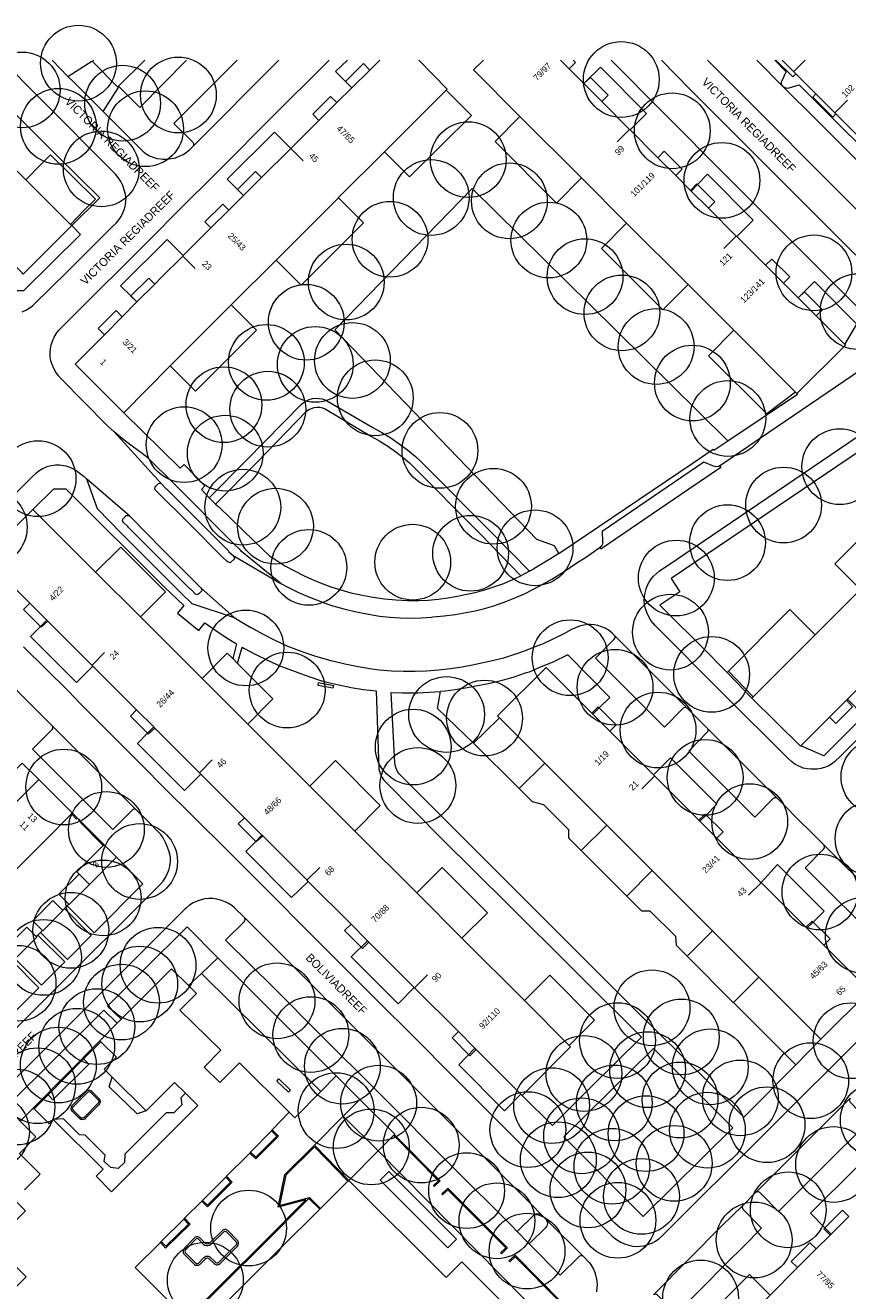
# Model space of a CAD drawing. Header units: metres. Extents: x 134994 to 136506, y 457393 to 459006.
# Tile 112 of 171: x 135190 to 135329, y 458792 to 459006. Entities that reach past the tile are written whole.
import ezdxf
from ezdxf.enums import TextEntityAlignment as Align

# ---------------------------------------------------------------- set-up
doc = ezdxf.new("R2010")
doc.units = ezdxf.units.M
for name, color, linetype, lineweight in [('B-WE-GR-BOOM-S', 250, 'Continuous', 13), ('B-WE-KG_BEBOUWING', 251, 'Continuous', 20), ('B-WE-KG_BEBOUWING TUSSENMUUR', 251, 'Continuous', 5), ('B-WE-KG_HUISNR', 251, 'Continuous', 5), ('B-WE-KG_ONDERGROND_REST', 251, 'Continuous', 5), ('B-WE-KG_STRAATNAAM', 251, 'Continuous', 5)]:
    doc.layers.add(name, color=color, linetype=linetype, lineweight=lineweight)
doc.styles.add('Styledgn000', font='dgn000.shx')

# ---------------------------------------------------------------- blocks, each defined once
blk = doc.blocks.new('SGR-BOOM_02')
blk.add_circle((0, 0), 6.4)

msp = doc.modelspace()

# ---------------------------------------------------------------- linework, layer by layer
at = {"layer": 'B-WE-KG_BEBOUWING', "flags": 128}
for points in [[(135169.87, 459000), (135172.02, 458997.86), (135179.6, 458990.34), (135179.83, 458990.11), (135185.38, 458984.6), (135190.17, 458979.81), (135197.72, 458972.26), (135197.94, 458972.03), (135189.75, 458963.87), (135189.55, 458964.07), (135181.95, 458971.69)], [(135203.48, 458953.62), (135198.55, 458948.65), (135206.74, 458940.45), (135214.6, 458948.34), (135224.89, 458958.65), (135224.94, 458958.7), (135232.49, 458966.23), (135243.01, 458976.73), (135243.17, 458976.89), (135250.83, 458984.53), (135261.24, 458994.92), (135261.42, 458995.11), (135256.58, 459000)], [(135249.99, 459000), (135248.31, 458998.34), (135247.23, 458999.42), (135244.21, 458996.41), (135244.2, 458996.39), (135245.29, 458995.34), (135242.76, 458992.83), (135239.72, 458989.81), (135234.96, 458985.09), (135230.03, 458980.18), (135226.99, 458977.16), (135225.98, 458978.18), (135229.01, 458981.21), (135230.03, 458980.18)], [(135267.53, 459000), (135265.87, 458998.35), (135273.7, 458990.51), (135284.1, 458980.1), (135291.71, 458972.49), (135302.12, 458962.08), (135309.81, 458954.38), (135320.27, 458943.92), (135320.48, 458943.71), (135328.68, 458951.88), (135328.59, 458951.97), (135323.77, 458956.79), (135320.69, 458959.87), (135321.8, 458960.88), (135324.83, 458957.85), (135323.77, 458956.79)], [(135296.99, 458983.53), (135298.08, 458984.61), (135301.1, 458981.59), (135300.02, 458980.5), (135296.99, 458983.53), (135292.32, 458988.22), (135292.21, 458988.32), (135287.51, 458993.03), (135284.5, 458996.04), (135282.02, 458998.54), (135280.56, 459000)], [(135282.69, 459000), (135283.09, 458999.61), (135282.02, 458998.54)], [(135320.3, 458997.7), (135319.78, 458997.18), (135316.95, 459000)], [(135318, 459000), (135319.95, 458998.06), (135320.3, 458997.7), (135323.7, 458994.31), (135326.9, 458991.12), (135327.1, 458990.92), (135330.5, 458987.53), (135333.86, 458984.18), (135333.9, 458984.15), (135337.29, 458980.75), (135340.68, 458977.35), (135340.81, 458977.23), (135344.11, 458973.92)], [(135245.29, 458995.34), (135248.31, 458998.34)], [(135284.5, 458996.04), (135285.6, 458997.1), (135288.59, 458994.11), (135287.51, 458993.03)], [(135239.72, 458989.81), (135238.67, 458990.87), (135241.7, 458993.89), (135242.76, 458992.83)], [(135302.5, 458978.01), (135300.02, 458980.5)], [(135320.69, 458959.87), (135318.24, 458962.33), (135317.41, 458963.16), (135315.21, 458965.35), (135310.33, 458970.21), (135310.24, 458970.29), (135305.53, 458974.99), (135302.61, 458977.9), (135302.5, 458978.01), (135303.59, 458979.1), (135303.69, 458979), (135306.62, 458976.07), (135305.53, 458974.99)], [(135221.47, 458971.66), (135220.46, 458972.67), (135223.49, 458975.7), (135224.51, 458974.68), (135221.47, 458971.66), (135216.8, 458967.01), (135216.71, 458966.92), (135213.05, 458963.27), (135211.97, 458962.18), (135208.98, 458959.17), (135207.94, 458960.16), (135207.96, 458960.17), (135210.97, 458963.18), (135211.97, 458962.18)], [(135226.99, 458977.16), (135224.51, 458974.68)], [(135208.98, 458959.17), (135206.49, 458956.66)], [(135190.87, 458908.27), (135189.81, 458907.21), (135192.67, 458904.34), (135192.81, 458904.21), (135193.93, 458905.22), (135193.73, 458905.41), (135190.87, 458908.27), (135183.18, 458915.95), (135191.39, 458924.11), (135201.98, 458913.53), (135209.57, 458905.96), (135219.99, 458895.54), (135227.72, 458887.82), (135238.19, 458877.36), (135245.78, 458869.77), (135245.9, 458869.65), (135256.25, 458859.3), (135263.89, 458851.66), (135264.07, 458851.48), (135274.44, 458841.11), (135282, 458833.55), (135282.25, 458833.3), (135274.06, 458825.11), (135273.86, 458825.32), (135266.31, 458832.86), (135266.09, 458833.08), (135263.29, 458835.88), (135255.89, 458843.28), (135255.84, 458843.33), (135248.18, 458850.99), (135247.93, 458851.24), (135245.15, 458854.02), (135237.92, 458861.25), (135237.72, 458861.46), (135230.22, 458868.95), (135230.08, 458869.09), (135227.15, 458872.02), (135219.78, 458879.39), (135219.54, 458879.62), (135211.99, 458887.17), (135211.8, 458887.36), (135208.91, 458890.24), (135201.53, 458897.62), (135201.36, 458897.79), (135193.93, 458905.22)], [(135331.53, 458894.52), (135329.04, 458892.03), (135328.89, 458891.87), (135329.91, 458890.77), (135327.1, 458887.96), (135326.03, 458889.02), (135321.18, 458884.17), (135321.12, 458884.11), (135312.9, 458892.23), (135313.13, 458892.46), (135323.61, 458902.94), (135331.22, 458910.55)], [(135306.97, 458868.55), (135308.03, 458869.61), (135305.16, 458872.47), (135305, 458872.63), (135303.9, 458871.61), (135304.1, 458871.41), (135306.97, 458868.55), (135314.31, 458861.21), (135314.47, 458861.05), (135322, 458853.52), (135323.08, 458854.56), (135323.25, 458854.39), (135326.11, 458851.53), (135325.05, 458850.47), (135332.74, 458842.78), (135324.56, 458834.59), (135314.05, 458845.09), (135306.24, 458852.9), (135296.05, 458863.09), (135288.36, 458870.78), (135288.26, 458870.88), (135277.9, 458881.24), (135270.22, 458888.91), (135269.92, 458889.21), (135278.1, 458897.4), (135285.84, 458889.66), (135286.9, 458890.73), (135287.07, 458890.56), (135289.93, 458887.7), (135288.87, 458886.64), (135286, 458889.51), (135285.84, 458889.66)], [(135326.03, 458889.02), (135328.89, 458891.87)], [(135211.99, 458887.17), (135210.87, 458886.15), (135210.73, 458886.28), (135207.86, 458889.15), (135208.91, 458890.24)], [(135303.9, 458871.61), (135296.44, 458879.07), (135296.25, 458879.26), (135288.87, 458886.64)], [(135230.22, 458868.95), (135229.12, 458867.93), (135229.04, 458868.01), (135226.07, 458870.96), (135227.15, 458872.02)], [(135325.05, 458850.47), (135322.19, 458853.33), (135322, 458853.52)], [(135189.95, 458809.14), (135192.6, 458811.79), (135189.11, 458815.29), (135191.91, 458818.09), (135189.25, 458820.77), (135191.44, 458822.97), (135191.59, 458822.83), (135194.13, 458820.29), (135194.84, 458821.01), (135203.25, 458812.64), (135202.06, 458811.45), (135204.7, 458808.83), (135219.27, 458823.4), (135217.15, 458825.48), (135215.3, 458827.3), (135210.51, 458822.48), (135204.8, 458828.16), (135203.41, 458829.54), (135205.5, 458831.55), (135202.85, 458834.15), (135202.68, 458834.31), (135205.64, 458837.29), (135206.32, 458837.97), (135214.82, 458846.51), (135217.7, 458843.65), (135219.03, 458842.32), (135216.23, 458839.52), (135223.15, 458832.73), (135220.33, 458829.89), (135223, 458827.26), (135226.33, 458830.6), (135234.72, 458822.27), (135231.83, 458819.28), (135231.69, 458819.14), (135228.17, 458815.5), (135228.03, 458815.36), (135227.69, 458815.01), (135224.12, 458811.44), (135223.98, 458811.3), (135220.05, 458807.37), (135219.91, 458807.23), (135217.02, 458804.34), (135216.88, 458804.2), (135213.08, 458800.4), (135212.94, 458800.26), (135208.68, 458796), (135217.35, 458787.36)], [(135219.34, 458785.36), (135232.87, 458798.93), (135239.86, 458805.86), (135240, 458806), (135244.63, 458810.6), (135244.77, 458810.74), (135261.2, 458794.32), (135263.87, 458796.99), (135272.23, 458788.65)], [(135262.96, 458800.8), (135261.5, 458799.34), (135250.09, 458810.78), (135251.55, 458812.24), (135262.96, 458800.8)], [(135187.09, 458791.27), (135190.26, 458794.44), (135184.64, 458800.09), (135190.14, 458805.59), (135188.27, 458807.46)], [(135329.25, 458804.65), (135328.19, 458805.71), (135325.24, 458802.75), (135325.05, 458802.56), (135326.11, 458801.5), (135326.29, 458801.68), (135329.25, 458804.65)], [(135311.13, 458786.52), (135315.96, 458791.35), (135320.61, 458796), (135323.75, 458799.15), (135326.11, 458801.5)]]:
    msp.add_lwpolyline(points, dxfattribs=at)
at = {"layer": 'B-WE-KG_BEBOUWING'}
for points in [[(135327.1, 458990.92), (135326.57, 458990.39), (135323.17, 458993.78), (135323.7, 458994.31)], [(135315.21, 458965.35), (135316.27, 458966.41), (135319.3, 458963.39), (135318.24, 458962.33)], [(135248.18, 458850.99), (135247.1, 458849.92), (135244.07, 458852.94), (135245.15, 458854.02)], [(135266.31, 458832.86), (135265.25, 458831.79), (135262.22, 458834.82), (135263.29, 458835.88)], [(135323.75, 458799.15), (135322.69, 458800.21), (135319.55, 458797.06), (135320.61, 458796)]]:
    msp.add_lwpolyline(points, dxfattribs=at)
at = {"layer": 'B-WE-KG_BEBOUWING', "flags": 128}
for points in [[(135205.47, 458957.69), (135206.49, 458956.66), (135203.48, 458953.62), (135202.44, 458954.66)], [(135198.08, 458872.8), (135197.94, 458872.66), (135193.5, 458868.21), (135189.11, 458863.81), (135184.62, 458859.31), (135180.13, 458854.81), (135175.71, 458850.39), (135171.39, 458846.06), (135166.74, 458841.41), (135170.24, 458837.98), (135170.18, 458837.92), (135168.05, 458835.78), (135163.81, 458840.01), (135159.57, 458844.24), (135161.65, 458846.31), (135160.97, 458846.98), (135165.73, 458851.73), (135169.13, 458855.12), (135170.05, 458856.05), (135174.45, 458860.47), (135178.94, 458864.97), (135183.42, 458869.48), (135187.82, 458873.89), (135192.4, 458878.47)], [(135203.41, 458867.45), (135205.54, 458865.35), (135200.94, 458860.76), (135197.52, 458857.34), (135197.45, 458857.41), (135195.8, 458859.08), (135199.23, 458862.48), (135198.84, 458862.85), (135203.27, 458867.31)], [(135193.03, 458852.95), (135191.38, 458854.58), (135194.77, 458858.01), (135196.41, 458856.37), (135196.46, 458856.32), (135193.09, 458852.89)], [(135188.58, 458848.49), (135186.97, 458850.16), (135190.37, 458853.54), (135191.99, 458851.91), (135192.05, 458851.86), (135188.65, 458848.43)]]:
    msp.add_lwpolyline(points, close=True, dxfattribs=at)
at = {"layer": 'B-WE-KG_BEBOUWING TUSSENMUUR'}
for p, q in [((135319.94, 458998.05), (135321.89, 459000)), ((135326.9, 458991.12), (135329.02, 458993.24)), ((135292.22, 458988.32), (135290.1, 458986.2)), ((135234.98, 458985.07), (135237.08, 458982.98)), ((135310.24, 458970.29), (135308.12, 458968.17)), ((135216.77, 458966.86), (135218.83, 458964.8)), ((135201.38, 458897.8), (135203.5, 458899.93)), ((135219.54, 458879.62), (135221.69, 458881.78)), ((135296.42, 458879.05), (135294.31, 458876.92)), ((135199.23, 458862.48), (135200.94, 458860.76)), ((135237.76, 458861.5), (135239.88, 458863.62)), ((135314.45, 458861.03), (135312.33, 458858.91)), ((135255.95, 458843.34), (135258.07, 458845.47))]:
    msp.add_line(p, q, dxfattribs=at)
at = {"layer": 'B-WE-KG_ONDERGROND_REST'}
for p, q in [((135194.65, 459000), (135197.32, 458997.26)), ((135201.64, 458999.93), (135201.47, 458999.76)), ((135205.73, 458995.47), (135201.47, 458999.76)), ((135201.57, 459000), (135201.64, 458999.93)), ((135201.71, 459000), (135201.64, 458999.93)), ((135210.28, 459000), (135205.88, 458995.62)), ((135218.39, 458985.4), (135232.97, 459000)), ((135334.2, 458971.11), (135305.37, 459000)), ((135313.71, 459000), (135318.12, 458995.57)), ((135205.88, 458995.62), (135205.73, 458995.47)), ((135261.24, 458994.92), (135265.48, 458990.66)), ((135190.17, 458979.81), (135192.72, 458982.36)), ((135197.72, 458972.26), (135200.13, 458974.71)), ((135197.94, 458972.03), (135197.97, 458972.09)), ((135298.55, 458914.55), (135379.58, 458969.63)), ((135240.64, 458941.16), (135248.6, 458936.45)), ((135240.88, 458942.58), (135248.83, 458937.96)), ((135216.97, 458931.67), (135220.45, 458928.09)), ((135212.15, 458928.04), (135212.59, 458928.49)), ((135213.16, 458928.39), (135213.85, 458927.63)), ((135220.45, 458928.09), (135219.86, 458927.48)), ((135219.86, 458927.48), (135221.17, 458926.05)), ((135221.17, 458926.05), (135222.25, 458924.97)), ((135222.25, 458924.97), (135222.82, 458924.52)), ((135222.82, 458924.52), (135228.78, 458918.76)), ((135206.68, 458922.59), (135207.13, 458923.05)), ((135207.46, 458921.22), (135206.71, 458921.89)), ((135207.57, 458921.03), (135207.46, 458921.22)), ((135228.78, 458918.76), (135231.36, 458916.26)), ((135224.39, 458917.17), (135224.5, 458916.96)), ((135224.5, 458916.96), (135225.26, 458916.32)), ((135225.43, 458915.77), (135224.7, 458915.1)), ((135275.32, 458913.66), (135273.83, 458912.89)), ((135275.32, 458913.66), (135276.05, 458914.04)), ((135273.12, 458912.52), (135273.83, 458912.89)), ((135213.62, 458910.95), (135216.9, 458907.85)), ((135218.86, 458909.76), (135218.11, 458910.58)), ((135219.87, 458910.27), (135219.43, 458909.82)), ((135216.9, 458907.85), (135215.85, 458906.56)), ((135215.85, 458906.56), (135219.42, 458903.67)), ((135219.42, 458903.67), (135220.47, 458904.96)), ((135220.47, 458904.96), (135222.84, 458903.25)), ((135226.68, 458905.03), (135228.2, 458904.17)), ((135321.05, 458905.46), (135323.61, 458902.94)), ((135302, 458890.48), (135289.63, 458902.86)), ((135225.99, 458898.05), (135225.17, 458898.9)), ((135308.94, 458896.76), (135308.72, 458896.53)), ((135312.9, 458892.23), (135308.72, 458896.53)), ((135308.94, 458896.76), (135313.13, 458892.46)), ((135302, 458890.48), (135305.43, 458887.04)), ((135208.8, 458873.39), (135194.6, 458887.6)), ((135270.22, 458888.91), (135267.68, 458886.4)), ((135265.86, 458884.61), (135267.68, 458886.4)), ((135273.56, 458876.95), (135265.86, 458884.61)), ((135277.9, 458881.24), (135273.56, 458876.95)), ((135198.92, 458871.95), (135198.08, 458872.8)), ((135198.98, 458872.01), (135198.87, 458871.9)), ((135199.49, 458871.38), (135198.92, 458871.95)), ((135199.49, 458871.38), (135198.92, 458871.95)), ((135199.32, 458871.78), (135199.1, 458871.55)), ((135199.55, 458871.44), (135199.44, 458871.32)), ((135203.41, 458867.45), (135199.49, 458871.38)), ((135288.36, 458870.78), (135284.02, 458866.49)), ((135291.75, 458858.78), (135284.02, 458866.49)), ((135338.79, 458853.71), (135325.05, 458867.41)), ((135291.75, 458858.78), (135296.05, 458863.09)), ((135196.41, 458856.37), (135196.73, 458856.69)), ((135196.73, 458856.69), (135197.17, 458857.13)), ((135197.17, 458857.13), (135197.45, 458857.41)), ((135191.99, 458851.91), (135192.25, 458852.17)), ((135192.25, 458852.17), (135192.69, 458852.61)), ((135192.69, 458852.61), (135193.03, 458852.95)), ((135306.24, 458852.9), (135301.98, 458848.61)), ((135219.89, 458845.72), (135222.66, 458848.36)), ((135217.7, 458843.65), (135219.89, 458845.72)), ((135240.05, 458825.77), (135219.89, 458845.72)), ((135309.77, 458840.81), (135314.05, 458845.09)), ((135320.32, 458830.28), (135309.77, 458840.81)), ((135191.44, 458822.97), (135202.68, 458834.31)), ((135202.85, 458834.15), (135199.96, 458831.25)), ((135324.56, 458834.59), (135320.32, 458830.28)), ((135199.96, 458831.25), (135193.95, 458825.2)), ((135240.05, 458825.77), (135242.62, 458828.38)), ((135246.61, 458824.4), (135242.62, 458828.38)), ((135193.95, 458825.2), (135191.59, 458822.83)), ((135243.83, 458821.59), (135246.61, 458824.4)), ((135252.53, 458818.56), (135246.61, 458824.4)), ((135329.47, 458824.62), (135313.54, 458808.72)), ((135238.97, 458816.67), (135243.83, 458821.59)), ((135243.83, 458821.59), (135249.72, 458815.73)), ((135249.72, 458815.73), (135252.53, 458818.56)), ((135252.42, 458818.25), (135252.56, 458818.39)), ((135238.97, 458816.67), (135244.77, 458810.74)), ((135249.72, 458815.73), (135244.77, 458810.74)), ((135275.27, 458800.03), (135273.25, 458802.09))]:
    msp.add_line(p, q, dxfattribs=at)
at = {"layer": 'B-WE-KG_ONDERGROND_REST', "flags": 128}
for points in [[(135179.32, 459000), (135195.42, 458983.92), (135202.68, 458976.75), (135197.97, 458972.09)], [(135189.58, 458957.49), (135190.19, 458957.75), (135190.77, 458958.09), (135191.3, 458958.49), (135191.51, 458958.67), (135197.27, 458964.35), (135204.94, 458972), (135205.45, 458972.48), (135205.9, 458973.02), (135206.29, 458973.6), (135206.61, 458974.23), (135206.86, 458974.89), (135207.03, 458975.57), (135207.12, 458976.27), (135207.13, 458976.57), (135207.02, 458977.33), (135206.83, 458978.08), (135206.57, 458978.81), (135206.23, 458979.5), (135205.82, 458980.16), (135205.35, 458980.77), (135205.3, 458980.82), (135192.38, 458993.75), (135186.18, 459000)], [(135203.96, 458938.26), (135196.19, 458946.15), (135195.7, 458946.68), (135195.28, 458947.27), (135194.92, 458947.91), (135194.63, 458948.58), (135194.43, 458949.21), (135194.33, 458949.89), (135194.3, 458950.57), (135194.36, 458951.25), (135194.49, 458951.92), (135194.69, 458952.55), (135194.97, 458953.19), (135195.32, 458953.79), (135195.74, 458954.35), (135196.15, 458954.79), (135212.62, 458971.2), (135214.83, 458973.44), (135223.7, 458982.28), (135231.22, 458989.83), (135241.44, 459000)], [(135197.32, 458997.26), (135201.37, 458999.86), (135201.47, 458999.76)], [(135217.37, 459000), (135209.46, 458992.03), (135205.88, 458995.62)], [(135225.91, 459000), (135215.19, 458989.33), (135218.41, 458986.14), (135218.51, 458985.95), (135218.53, 458985.74), (135218.48, 458985.53), (135218.39, 458985.4)], [(135244.21, 458996.41), (135242.5, 458998.11), (135244.58, 459000)], [(135292.32, 458988.22), (135295.1, 458991.02), (135287.3, 458998.83), (135284.5, 458996.04)], [(135332.16, 458956.85), (135316.72, 458972.31), (135314.56, 458974.45), (135308.84, 458980.2), (135297.87, 458991.17), (135289.1, 459000)], [(135330.45, 458967.08), (135316.67, 458980.88), (135302.54, 458995), (135297.59, 459000)], [(135318.12, 458995.57), (135318.1, 458995.59), (135317.96, 458995.81), (135317.9, 458996.06), (135317.92, 458996.32), (135318.01, 458996.57), (135318.7, 458998.05), (135316.75, 459000)], [(135203.25, 458991.33), (135198.18, 458996.43), (135197.32, 458997.26)], [(135203.25, 458991.33), (135205.83, 458995.38), (135205.73, 458995.47)], [(135245.29, 458995.34), (135244.21, 458996.41)], [(135318.12, 458995.57), (135318.32, 458995.42), (135318.6, 458995.31), (135318.9, 458995.28), (135319.2, 458995.33), (135320.89, 458995.86), (135326.24, 458990.49), (135332.75, 458984.01), (135332.06, 458982.44), (135331.99, 458982.21), (135332, 458981.94), (135332.09, 458981.68), (135332.24, 458981.47)], [(135332.24, 458981.47), (135323.86, 458989.87), (135318.12, 458995.57)], [(135203.25, 458991.33), (135209.51, 458985.07), (135209.99, 458984.61), (135210.53, 458984.21), (135211.1, 458983.87), (135211.72, 458983.61), (135212.36, 458983.42), (135213.02, 458983.31), (135213.37, 458983.28), (135214.08, 458983.28), (135214.77, 458983.37), (135215.46, 458983.53), (135216.12, 458983.77), (135216.76, 458984.08), (135217.35, 458984.47), (135217.89, 458984.91), (135217.94, 458984.96), (135218.39, 458985.4)], [(135265.48, 458990.66), (135255.05, 458980.27), (135250.83, 458984.53)], [(135284.1, 458980.1), (135279.89, 458975.84), (135269.49, 458986.25), (135273.7, 458990.51)], [(135234.96, 458985.09), (135232.2, 458987.86), (135224.23, 458979.88), (135226.99, 458977.16)], [(135200.13, 458974.71), (135201.98, 458976.51), (135194.38, 458984), (135192.72, 458982.36)], [(135310.33, 458970.21), (135313.11, 458972.97), (135305.37, 458980.73), (135303.69, 458979)], [(135280.28, 458916.66), (135279.51, 458917.93), (135276.55, 458919.01), (135242.4, 458954.43), (135265.6, 458978.35), (135285.6, 458958.6), (135299.26, 458945.17), (135308.85, 458935.69)], [(135303.69, 458979), (135302.61, 458977.9)], [(135243.01, 458976.73), (135247.25, 458972.54), (135236.72, 458962.02), (135232.49, 458966.23)], [(135197.97, 458972.09), (135199.41, 458970.54), (135189.8, 458961.02), (135186.94, 458961.03), (135186.73, 458961.24)], [(135302.12, 458962.08), (135297.86, 458957.81), (135287.47, 458968.21), (135291.71, 458972.49)], [(135216.8, 458967.01), (135214.07, 458969.71), (135206.19, 458961.9), (135207.96, 458960.17)], [(135328.59, 458951.97), (135330.64, 458955.41), (135323.49, 458962.59), (135320.69, 458959.87)], [(135207.96, 458960.17), (135208.98, 458959.17)], [(135369.81, 458960.13), (135299.27, 458912.44), (135300.74, 458910.16), (135297.35, 458907.91), (135298.75, 458906.52)], [(135224.89, 458958.65), (135229.15, 458954.4), (135218.86, 458944.1), (135214.6, 458948.34)], [(135320.27, 458943.92), (135315.43, 458940.26), (135305.53, 458950.08), (135309.81, 458954.38)], [(135307.44, 458931.49), (135315.77, 458937.13), (135331.22, 458947.67)], [(135308.85, 458935.69), (135320.57, 458943.59), (135320.48, 458943.71)], [(135221.17, 458926.05), (135227.49, 458932.44), (135236.71, 458941.82)], [(135236.71, 458941.82), (135237.13, 458942.17), (135237.6, 458942.46), (135238.1, 458942.68), (135238.64, 458942.82), (135239.18, 458942.89), (135239.73, 458942.87), (135240.28, 458942.78), (135240.88, 458942.58)], [(135237.62, 458940.68), (135238.01, 458940.96), (135238.45, 458941.17), (135238.91, 458941.31), (135239.39, 458941.38), (135239.88, 458941.36), (135240.35, 458941.26), (135240.64, 458941.16)], [(135206.74, 458940.45), (135216.26, 458931.05)], [(135222.25, 458924.97), (135229.23, 458932.04), (135237.62, 458940.68)], [(135205.11, 458937.19), (135204.02, 458938.21), (135203.96, 458938.26)], [(135213.16, 458928.39), (135205.11, 458937.19)], [(135207.34, 458935.41), (135206.25, 458936.24), (135205.11, 458937.19)], [(135248.83, 458937.96), (135250.36, 458937.11), (135251.85, 458936.2), (135253.29, 458935.21), (135254.69, 458934.16), (135256.04, 458933.05), (135256.96, 458932.22)], [(135233.27, 458911.6), (135226.62, 458917.02), (135226.45, 458917.2), (135225.25, 458918.43), (135215.16, 458928.53), (135210.86, 458932.75), (135209.87, 458933.56), (135207.34, 458935.41)], [(135248.6, 458936.45), (135250, 458935.66), (135251.39, 458934.78), (135252.74, 458933.84), (135254.04, 458932.84), (135255.03, 458932)], [(135280.28, 458916.66), (135302.81, 458931.88), (135306.33, 458934.3), (135306.48, 458934.09), (135308.85, 458935.69)], [(135198.96, 458930.45), (135198.35, 458930.84), (135197.69, 458931.16), (135197, 458931.4), (135196.57, 458931.49), (135195.9, 458931.57), (135195.23, 458931.57), (135194.56, 458931.49), (135193.9, 458931.33), (135193.65, 458931.24), (135193, 458930.94), (135192.39, 458930.57), (135191.81, 458930.13), (135191.3, 458929.64), (135180.38, 458918.78)], [(135198.96, 458930.45), (135200.05, 458929.69), (135200.43, 458929.27)], [(135216.26, 458931.05), (135216.97, 458931.67)], [(135255.03, 458932), (135266.98, 458919.98), (135273.83, 458912.89)], [(135256.96, 458932.22), (135269.1, 458919.96), (135275.32, 458913.66)], [(135307.44, 458931.49), (135307.2, 458931.36), (135306.93, 458931.3), (135306.66, 458931.33), (135306.43, 458931.41), (135304.77, 458932.09), (135287.61, 458920.36), (135287.67, 458918.63), (135287.68, 458918.37), (135287.61, 458918.11), (135287.47, 458917.89), (135287.27, 458917.72), (135287.25, 458917.71)], [(135307.44, 458931.49), (135307.65, 458931.21), (135302.26, 458927.52), (135287.36, 458917.39), (135287.25, 458917.71)], [(135207.75, 458922.94), (135200.43, 458929.27)], [(135200.43, 458929.27), (135202.23, 458924.26), (135206.49, 458919.92), (135216.58, 458909.83), (135218.23, 458908.23), (135225.4, 458905.83)], [(135212.59, 458928.49), (135212.81, 458928.55), (135212.99, 458928.52), (135213.16, 458928.39)], [(135191.39, 458924.11), (135194.92, 458927.6), (135196.93, 458927.59), (135213.62, 458910.95)], [(135212.06, 458927.43), (135212, 458927.68), (135212.04, 458927.87), (135212.15, 458928.04)], [(135224.22, 458915.28), (135223.34, 458916.15), (135218.01, 458921.51), (135212.06, 458927.43)], [(135213.85, 458927.63), (135214.05, 458927.54), (135224.39, 458917.17)], [(135341.55, 458920.89), (135337.27, 458925.25), (135326.9, 458914.89), (135331.22, 458910.55)], [(135206.71, 458921.89), (135206.6, 458922.05), (135206.55, 458922.24), (135206.58, 458922.43), (135206.68, 458922.59)], [(135207.13, 458923.05), (135207.39, 458923.1), (135207.59, 458923.05), (135207.75, 458922.94)], [(135207.75, 458922.94), (135213.4, 458917.24), (135219.79, 458910.88)], [(135218.11, 458910.58), (135217.9, 458910.68), (135207.57, 458921.03)], [(135209.57, 458905.96), (135213.79, 458910.18), (135206.24, 458917.75), (135201.98, 458913.53)], [(135233.27, 458911.6), (135234.48, 458910.97), (135236.3, 458910.08), (135238.16, 458909.27), (135240.04, 458908.52), (135240.29, 458908.43), (135242.1, 458907.83), (135243.93, 458907.31), (135245.78, 458906.86), (135246.92, 458906.62), (135248.44, 458906.33), (135249.97, 458906.08), (135251.72, 458905.88), (135253.47, 458905.77), (135255.23, 458905.74), (135256.99, 458905.78), (135258.74, 458905.91), (135258.99, 458905.94), (135260.88, 458906.1), (135262.75, 458906.34), (135264.61, 458906.66), (135266.1, 458906.97), (135267.7, 458907.36), (135269.28, 458907.82), (135270.84, 458908.36), (135271.32, 458908.55), (135272.98, 458909.2), (135274.6, 458909.92), (135275.78, 458910.5), (135276.94, 458911.11), (135279.07, 458912.33), (135281.15, 458913.62), (135282.24, 458914.34), (135283.49, 458915.19), (135284.77, 458916), (135287.25, 458917.71)], [(135224.7, 458915.1), (135224.36, 458915.17), (135224.22, 458915.28)], [(135225.26, 458916.32), (135233.27, 458911.6)], [(135225.26, 458916.32), (135225.36, 458916.15), (135225.43, 458915.77)], [(135231.36, 458916.26), (135232.42, 458915.56), (135233.98, 458914.6), (135235.58, 458913.72), (135237.21, 458912.91), (135238.89, 458912.17), (135240.1, 458911.66), (135241.74, 458911.04), (135243.42, 458910.5), (135245.11, 458910.03), (135246.83, 458909.65), (135248.56, 458909.34), (135248.88, 458909.28), (135250.8, 458909.02), (135252.73, 458908.83), (135254.67, 458908.73), (135256.61, 458908.7), (135258.2, 458908.77), (135259.86, 458908.93), (135261.51, 458909.16), (135263.15, 458909.47), (135264.13, 458909.65), (135265.87, 458910.02), (135267.58, 458910.47), (135269.28, 458911), (135270.95, 458911.6), (135273.12, 458912.52)], [(135280.28, 458916.66), (135279.03, 458915.87), (135276.05, 458914.04)], [(135337.27, 458891.82), (135327.94, 458882.47), (135326.85, 458881.44), (135326.35, 458881.07), (135325.78, 458880.75), (135325.18, 458880.5), (135324.55, 458880.32), (135323.91, 458880.23), (135323.26, 458880.21), (135322.88, 458880.21), (135322.22, 458880.27), (135321.57, 458880.4), (135320.47, 458880.88), (135320.13, 458881.09), (135319.56, 458881.51), (135319.04, 458882), (135308.06, 458892.96), (135296.52, 458904.51), (135295.83, 458905.33), (135295.51, 458905.87), (135295.17, 458906.57), (135294.91, 458907.29), (135294.73, 458908.04), (135294.69, 458908.64), (135294.72, 458909.33), (135294.83, 458910.02), (135295.01, 458910.69), (135295.27, 458911.33), (135295.46, 458911.69), (135295.83, 458912.28), (135296.26, 458912.81), (135296.76, 458913.29), (135297.3, 458913.72), (135298.55, 458914.55)], [(135219.43, 458909.82), (135219.28, 458909.72), (135219.09, 458909.69), (135218.86, 458909.76)], [(135225.4, 458905.83), (135219.79, 458910.88)], [(135219.79, 458910.88), (135219.89, 458910.71), (135219.93, 458910.52), (135219.87, 458910.27)], [(135308.94, 458896.76), (135319.32, 458907.21), (135321.05, 458905.46)], [(135192.67, 458904.34), (135193.73, 458905.41)], [(135225.4, 458905.83), (135226.68, 458905.03)], [(135289.63, 458902.86), (135289.27, 458903.22), (135288.83, 458903.58), (135288.08, 458904.02), (135287.5, 458904.29), (135286.88, 458904.49), (135286.24, 458904.62), (135285.6, 458904.66), (135285.28, 458904.66), (135285.21, 458904.65), (135284.48, 458904.55), (135283.76, 458904.38), (135283.07, 458904.12), (135282.41, 458903.79), (135281.12, 458903.09), (135279.39, 458902.22), (135277.63, 458901.42), (135275.84, 458900.7), (135274.6, 458900.22), (135272.76, 458899.57), (135270.93, 458899), (135269.08, 458898.52), (135267.21, 458898.11), (135265.94, 458897.82), (135263.95, 458897.45), (135261.95, 458897.15), (135259.93, 458896.94), (135257.92, 458896.8), (135256.01, 458896.72), (135253.99, 458896.71), (135251.97, 458896.79), (135249.96, 458896.94), (135248.66, 458897.12), (135246.36, 458897.51), (135244.08, 458897.97), (135241.81, 458898.51), (135241.16, 458898.68), (135239.02, 458899.32), (135236.9, 458900.02), (135234.81, 458900.81), (135234.45, 458900.97), (135232.33, 458901.96), (135230.24, 458903.03), (135228.2, 458904.17)], [(135298.75, 458906.52), (135304.24, 458901.04), (135308.72, 458896.53)], [(135201.53, 458897.62), (135198.75, 458894.84), (135190.97, 458902.61), (135192.67, 458904.34)], [(135222.84, 458903.25), (135224.49, 458902.17), (135225.8, 458901.38), (135225.17, 458898.9)], [(135302, 458890.48), (135301.82, 458890.59), (135301.6, 458890.63), (135301.38, 458890.59), (135301.27, 458890.53), (135298.1, 458887.31), (135286.46, 458898.97), (135289.63, 458902.18), (135289.73, 458902.34), (135289.77, 458902.53), (135289.72, 458902.72), (135289.63, 458902.86)], [(135189.8, 458900.88), (135197.38, 458893.37), (135199.48, 458891.21), (135208.15, 458882.53), (135215.19, 458875.44), (135216.8, 458873.89), (135226.08, 458864.65), (135233.67, 458857.06), (135235.63, 458855.04), (135251.64, 458839.05), (135253.73, 458837.02), (135264.45, 458826.24), (135277.55, 458813.14), (135289.19, 458801.43), (135289.3, 458801.33), (135289.86, 458800.86)], [(135225.99, 458898.05), (135226.75, 458900.84), (135227.04, 458900.68), (135229.07, 458899.59), (135231.14, 458898.57), (135233.24, 458897.63), (135234.63, 458897.09), (135237.23, 458896.13), (135239.85, 458895.25), (135241.04, 458894.93), (135243.1, 458894.44), (135245.18, 458894.02), (135247.27, 458893.69), (135249.37, 458893.43), (135249.86, 458880.26), (135249.94, 458879.88), (135250.11, 458879.34), (135250.36, 458878.84), (135250.68, 458878.37), (135251.06, 458877.95), (135260.61, 458868.36), (135271.7, 458857.37), (135282.68, 458846.4), (135294.23, 458834.94), (135285.6, 458826.42), (135279.17, 458820.03), (135274.06, 458825.11)], [(135225.17, 458898.9), (135224.23, 458899.81), (135219.99, 458895.54)], [(135287.07, 458890.56), (135288.88, 458892.34), (135281.8, 458899.51), (135279.23, 458898.32), (135276.63, 458897.2), (135275.23, 458896.63), (135274.6, 458896.41), (135272.65, 458895.77), (135270.68, 458895.2), (135268.69, 458894.71), (135266.86, 458894.34), (135264.8, 458893.94), (135262.72, 458893.61), (135261.04, 458893.41), (135260.29, 458893.34)], [(135227.72, 458887.82), (135231.94, 458892.09), (135225.99, 458898.05)], [(135194.6, 458887.6), (135190.22, 458891.98), (135187.39, 458894.85)], [(135242.09, 458893.89), (135239.58, 458894.37), (135239.67, 458894.86), (135242.18, 458894.38), (135242.09, 458893.89)], [(135320.32, 458830.28), (135311.55, 458821.42), (135301.02, 458831.82), (135293.25, 458839.46), (135260.54, 458872.19), (135253.28, 458879.41), (135253.12, 458879.66), (135252.85, 458880.18), (135252.66, 458880.73), (135252.54, 458881.3), (135251.93, 458893.17), (135253.86, 458893.13), (135256.44, 458893.14), (135258.37, 458893.2), (135260.29, 458893.34)], [(135265.86, 458884.61), (135259.74, 458890.45), (135260.29, 458893.34)], [(135329.04, 458892.03), (135331.83, 458889.23), (135325.04, 458882.48), (135321.18, 458884.17)], [(135286, 458889.51), (135287.07, 458890.56)], [(135208.8, 458873.39), (135208.62, 458873.47), (135208.43, 458873.46), (135208.25, 458873.39), (135208.2, 458873.35), (135204.89, 458870.04), (135191.35, 458883.6), (135194.66, 458886.93), (135194.74, 458887.11), (135194.75, 458887.32), (135194.68, 458887.5), (135194.6, 458887.6)], [(135219.78, 458879.39), (135217.01, 458876.61), (135209.05, 458884.58), (135210.73, 458886.28)], [(135210.73, 458886.28), (135211.8, 458887.36)], [(135317.16, 458875.31), (135316.99, 458875.39), (135316.79, 458875.4), (135316.61, 458875.33), (135316.51, 458875.24), (135313.37, 458872.09), (135302.21, 458883.24), (135305.34, 458886.46), (135305.47, 458886.58), (135305.52, 458886.75), (135305.5, 458886.92), (135305.43, 458887.04)], [(135317.16, 458875.31), (135310.87, 458881.63), (135305.43, 458887.04)], [(135192.4, 458878.47), (135189.55, 458881.24), (135158.15, 458849.83), (135160.97, 458846.98)], [(135245.78, 458869.77), (135250.05, 458874.07), (135242.51, 458881.68), (135238.19, 458877.36)], [(135305.16, 458872.47), (135306.97, 458874.3), (135299.15, 458882.16), (135296.25, 458879.26)], [(135273.56, 458876.95), (135275.75, 458874.76), (135277.66, 458874.26), (135281.9, 458870.02), (135281.9, 458868.61), (135284.02, 458866.49)], [(135325.05, 458867.41), (135322.91, 458869.57), (135320.79, 458871.67), (135318.36, 458874.14), (135317.16, 458875.31)], [(135185.49, 458833.42), (135199.52, 458847.42), (135206.9, 458854.79), (135212.94, 458860.78), (135213.39, 458861.31), (135213.78, 458861.89), (135214.1, 458862.51), (135214.35, 458863.17), (135214.52, 458863.85), (135214.62, 458864.54), (135214.63, 458865.24), (135214.62, 458865.41), (135214.43, 458866.24), (135214.15, 458867.06), (135213.81, 458867.85), (135213.39, 458868.61), (135213, 458869.18), (135212.74, 458869.48), (135210.93, 458871.33), (135208.8, 458873.39)], [(135197.94, 458872.66), (135198.74, 458871.79), (135198.92, 458871.95)], [(135304.1, 458871.41), (135305.16, 458872.47)], [(135203.27, 458867.31), (135199.36, 458871.24), (135199.49, 458871.38)], [(135229.04, 458868.01), (135230.08, 458869.09)], [(135237.92, 458861.25), (135235.11, 458858.52), (135227.38, 458866.31), (135229.04, 458868.01)], [(135338.79, 458853.71), (135338.62, 458853.82), (135338.43, 458853.86), (135338.23, 458853.82), (135338.1, 458853.73), (135334.9, 458850.59), (135321.88, 458863.54), (135325.06, 458866.74), (135325.15, 458866.92), (135325.17, 458867.12), (135325.11, 458867.32), (135325.05, 458867.41)], [(135205.54, 458865.35), (135209.98, 458860.83), (135201.73, 458852.58), (135197.17, 458857.13)], [(135323.25, 458854.39), (135325.08, 458856.23), (135317.19, 458864.12), (135314.47, 458861.05)], [(135263.89, 458851.66), (135268.19, 458855.94), (135260.54, 458863.58), (135256.25, 458859.3)], [(135227.13, 458855.18), (135225.47, 458856.8), (135224.99, 458857.2), (135224.47, 458857.53), (135223.9, 458857.8), (135223.72, 458857.87), (135223.1, 458858.11), (135222.45, 458858.27), (135221.79, 458858.36), (135221.12, 458858.36), (135220.46, 458858.29), (135219.8, 458858.13), (135219.13, 458857.91), (135218.49, 458857.61), (135217.88, 458857.24), (135217.33, 458856.8), (135217.05, 458856.54), (135182.05, 458821.59), (135173.79, 458813.47)], [(135291.75, 458858.78), (135294.25, 458856.29), (135295.67, 458856.3), (135300, 458852), (135300.07, 458850.51), (135301.98, 458848.61)], [(135192.69, 458852.61), (135197.21, 458848.05), (135201.26, 458852.14), (135196.73, 458856.69)], [(135222.66, 458848.36), (135217.46, 458853.57), (135210.22, 458846.38), (135204.01, 458840.18), (135206.32, 458837.97)], [(135273.25, 458802.09), (135272.24, 458803.11), (135262.18, 458813.14), (135249.91, 458825.47), (135239.78, 458835.56), (135232.2, 458843.14), (135223.94, 458851.31), (135227.1, 458854.44), (135227.22, 458854.6), (135227.27, 458854.8), (135227.23, 458855), (135227.13, 458855.18)], [(135227.13, 458855.18), (135236.26, 458846.04), (135244.68, 458837.56), (135255.54, 458826.75), (135274.59, 458807.73), (135278.42, 458803.83), (135284.38, 458797.91)], [(135322.19, 458853.33), (135323.25, 458854.39)], [(135188.31, 458848.23), (135192.83, 458843.7), (135196.77, 458847.65), (135192.25, 458852.17)], [(135255.84, 458843.33), (135253.11, 458840.56), (135245.17, 458848.49), (135247.93, 458851.24)], [(135183.8, 458843.72), (135188.3, 458839.17), (135192.37, 458843.27), (135187.88, 458847.82)], [(135242.62, 458828.38), (135227.02, 458844.01), (135222.66, 458848.36)], [(135301.98, 458848.61), (135309.74, 458840.78), (135309.77, 458840.81)], [(135282, 458833.55), (135286.27, 458837.82), (135278.75, 458845.41), (135274.44, 458841.11)], [(135205.64, 458837.29), (135203.35, 458839.49), (135186.93, 458823.18), (135188.39, 458821.69), (135189.25, 458820.77)], [(135289.86, 458800.86), (135290.46, 458800.46), (135290.72, 458800.31), (135291.38, 458800), (135292.07, 458799.77), (135292.78, 458799.61), (135293.27, 458799.58), (135293.97, 458799.6), (135294.66, 458799.71), (135295.33, 458799.9), (135295.98, 458800.16), (135296.6, 458800.49), (135297.17, 458800.89), (135297.7, 458801.35), (135332.44, 458835.98)], [(135273.86, 458825.32), (135271.09, 458822.51), (135263.35, 458830.25), (135266.09, 458833.08)], [(135281.1, 458818.12), (135296.26, 458833.04), (135309.68, 458819.63)], [(135199.96, 458831.25), (135200.85, 458830.38), (135194.78, 458824.36), (135193.95, 458825.2)], [(135210.51, 458822.48), (135208.99, 458821.96), (135204.27, 458826.56), (135204.8, 458828.16)], [(135234.58, 458825.63), (135232.61, 458827.53), (135232.96, 458827.89), (135234.93, 458825.99), (135234.58, 458825.63)], [(135217.15, 458825.48), (135216.38, 458824.68), (135216.58, 458823.53), (135215.22, 458822.16), (135213.89, 458822.17), (135206.95, 458815.17), (135206.85, 458813.78), (135205.79, 458812.75), (135204.54, 458812.89), (135203.42, 458813.92), (135203.59, 458814.99), (135200.25, 458818.37), (135199.24, 458818.45), (135196.54, 458821.16), (135194.84, 458821.01)], [(135197.86, 458822.86), (135197.89, 458823.1), (135197.99, 458823.32), (135200.51, 458825.85), (135200.58, 458825.9), (135200.77, 458825.99), (135200.99, 458825.99), (135201.19, 458825.92), (135201.36, 458825.78), (135202.62, 458824.49), (135202.7, 458824.37), (135202.77, 458824.15), (135202.76, 458823.92), (135202.67, 458823.7), (135202.52, 458823.53), (135200.29, 458821.24), (135200.14, 458821.1), (135199.93, 458821.01), (135199.7, 458820.98), (135199.48, 458821.04), (135199.28, 458821.17), (135198.03, 458822.42), (135197.91, 458822.63), (135197.86, 458822.86)], [(135198.11, 458822.98), (135198.19, 458823.16), (135200.67, 458825.66), (135200.8, 458825.73), (135200.97, 458825.74), (135201.11, 458825.67), (135202.43, 458824.33), (135202.51, 458824.17), (135202.52, 458823.99), (135202.45, 458823.82), (135200.02, 458821.33), (135199.96, 458821.29), (135199.79, 458821.23), (135199.61, 458821.26), (135199.45, 458821.36), (135198.21, 458822.59), (135198.2, 458822.61), (135198.12, 458822.78), (135198.11, 458822.98)], [(135240.05, 458825.77), (135235.66, 458821.31), (135234.72, 458822.27)], [(135329.47, 458824.62), (135329.38, 458824.43), (135329.36, 458824.22), (135329.43, 458824.03), (135329.45, 458823.99), (135332.67, 458820.71), (135329.58, 458817.61), (135327.63, 458815.71), (135317.41, 458805.49), (135314.22, 458808.69), (135314.01, 458808.78), (135313.77, 458808.79), (135313.55, 458808.73), (135313.54, 458808.72)], [(135231.83, 458819.28), (135232.88, 458818.23), (135229.04, 458814.37), (135228.03, 458815.36)], [(135231.69, 458819.14), (135232.59, 458818.23), (135229.04, 458814.65), (135228.17, 458815.5)], [(135309.68, 458819.63), (135294.54, 458804.66), (135281.1, 458818.12)], [(135252.42, 458818.25), (135259.95, 458810.69), (135259.07, 458809.86), (135259.21, 458809.71), (135260.23, 458810.68), (135252.56, 458818.39)], [(135217.35, 458787.36), (135230.25, 458800.15), (135237.52, 458807.48), (135232.82, 458806.23), (135233.94, 458811.73), (135238.97, 458816.67)], [(135244.63, 458810.6), (135238.97, 458816.39), (135234.12, 458811.63), (135233.08, 458806.51), (135238.13, 458807.85), (135240, 458806)], [(135249.72, 458815.73), (135274.58, 458790.57), (135263.32, 458779.43), (135263, 458779.43)], [(135334.08, 458809.47), (135330.57, 458812.92), (135322.8, 458805.21), (135325.24, 458802.75)], [(135219.91, 458807.23), (135220.88, 458806.29), (135225.06, 458810.44), (135224.12, 458811.44)], [(135220.05, 458807.37), (135220.88, 458806.57), (135224.78, 458810.44), (135223.98, 458811.3)], [(135260.49, 458808.45), (135260.63, 458808.3), (135261.5, 458809.15), (135271.29, 458799.36), (135270.42, 458798.48), (135270.57, 458798.34), (135271.58, 458799.36), (135261.5, 458809.43), (135260.49, 458808.45)], [(135313.54, 458808.72), (135313.49, 458808.7), (135311.34, 458806.47), (135311.31, 458806.42)], [(135217.49, 458787.21), (135230.39, 458800.01), (135238.01, 458807.7), (135239.86, 458805.86)], [(135311.31, 458806.42), (135311.26, 458806.24), (135311.28, 458806.05), (135311.38, 458805.9), (135314.54, 458802.66), (135311.46, 458799.56), (135308.61, 458796.73), (135300.13, 458788.19), (135296.93, 458791.36), (135296.76, 458791.47), (135296.56, 458791.5), (135296.36, 458791.46), (135296.29, 458791.42)], [(135296.29, 458791.42), (135302.3, 458797.51), (135307.95, 458803.19), (135311.31, 458806.42)], [(135217.02, 458804.34), (135217.98, 458803.35), (135213.82, 458799.31), (135212.94, 458800.26)], [(135216.88, 458804.2), (135217.7, 458803.36), (135213.83, 458799.6), (135213.08, 458800.4)], [(135273.25, 458802.09), (135276.05, 458804.88), (135276.16, 458804.96), (135276.41, 458805.08), (135276.68, 458805.12), (135276.95, 458805.08), (135277.2, 458804.97), (135277.4, 458804.78), (135278.01, 458804.23), (135278.19, 458804.02), (135278.3, 458803.76), (135278.34, 458803.48), (135278.29, 458803.2), (135278.17, 458802.94), (135278.05, 458802.8), (135275.27, 458800.03)], [(135216.76, 458798.8), (135216.78, 458798.57), (135216.88, 458798.35), (135218.65, 458796.59), (135218.69, 458796.55), (135218.89, 458796.43), (135219.13, 458796.39), (135219.36, 458796.42), (135219.58, 458796.53), (135220.54, 458797.48), (135220.57, 458797.52), (135220.73, 458797.61), (135220.91, 458797.63), (135221.09, 458797.58), (135221.23, 458797.45), (135222.01, 458796.7), (135222.17, 458796.58), (135222.39, 458796.49), (135222.63, 458796.49), (135222.86, 458796.56), (135223.05, 458796.7), (135225.99, 458799.65), (135226.09, 458799.8), (135226.16, 458800.02), (135226.15, 458800.25), (135226.06, 458800.47), (135225.9, 458800.64), (135224.31, 458802.25), (135224.21, 458802.34), (135224, 458802.43), (135223.77, 458802.44), (135223.56, 458802.37), (135223.38, 458802.23), (135221.22, 458800.12), (135221.06, 458800.01), (135220.86, 458799.97), (135220.65, 458800), (135220.48, 458800.11), (135219.53, 458801.07), (135219.43, 458801.15), (135219.23, 458801.22), (135219.02, 458801.22), (135218.82, 458801.13), (135218.66, 458800.98), (135217.01, 458799.29), (135216.95, 458799.23), (135216.82, 458799.03), (135216.76, 458798.8)], [(135217.08, 458798.72), (135217.13, 458798.55), (135218.88, 458796.81), (135219.03, 458796.72), (135219.2, 458796.71), (135219.37, 458796.77), (135220.3, 458797.71), (135220.38, 458797.78), (135220.6, 458797.91), (135220.84, 458797.95), (135221.08, 458797.92), (135221.3, 458797.82), (135222.23, 458796.93), (135222.33, 458796.85), (135222.5, 458796.8), (135222.68, 458796.83), (135222.83, 458796.93), (135225.76, 458799.87), (135225.83, 458799.98), (135225.84, 458800.15), (135225.79, 458800.3), (135224.08, 458802.03), (135224.04, 458802.07), (135223.89, 458802.12), (135223.73, 458802.1), (135223.6, 458802.01), (135221.44, 458799.89), (135221.22, 458799.74), (135220.98, 458799.66), (135220.72, 458799.66), (135220.47, 458799.73), (135220.26, 458799.88), (135219.31, 458800.85), (135219.28, 458800.87), (135219.14, 458800.91), (135219, 458800.87), (135217.23, 458799.07), (135217.2, 458799.04), (135217.11, 458798.9), (135217.08, 458798.72)], [(135325.24, 458802.75), (135326.29, 458801.68)], [(135284.38, 458797.91), (135284.19, 458797.99), (135283.98, 458798), (135283.78, 458797.93), (135283.67, 458797.85), (135280.49, 458794.7), (135275.27, 458800.03)], [(135257.57, 458773.99), (135260.94, 458770.64), (135261.06, 458770.76), (135261.11, 458770.71), (135280.52, 458790.12), (135272.86, 458797.83), (135271.96, 458796.99), (135271.82, 458797.13), (135272.86, 458798.11), (135280.8, 458790.12), (135261.24, 458770.58), (135247.53, 458756.86), (135245.5, 458758.9)], [(135284.38, 458797.91), (135285.37, 458796.88), (135285.6, 458796.6), (135285.8, 458796.32), (135286.12, 458795.76), (135286.37, 458795.17), (135286.54, 458794.55), (135286.59, 458794.36), (135286.7, 458793.7), (135286.72, 458793.03), (135286.71, 458792.75), (135286.62, 458791.93)], [(135315.96, 458791.35), (135312.47, 458794.85), (135304.61, 458786.97), (135307.03, 458784.54)]]:
    msp.add_lwpolyline(points, dxfattribs=at)

# ---------------------------------------------------------------- block references
at = {"layer": 'B-WE-GR-BOOM-S'}
for p in [(135199.09, 458999.5), (135290.82, 458996.74), (135189.58, 458994.98), (135206.55, 458992.74), (135215.98, 458994.12), (135195.7, 458988.83), (135210.42, 458988.42), (135299.43, 458988.07), (135202.95, 458981.64), (135264.97, 458983.2), (135307.83, 458979.7), (135258.7, 458976.8), (135271.91, 458976.24), (135251.74, 458969.75), (135278.58, 458969.61), (135244.34, 458962.52), (135284.69, 458963.44), (135323.38, 458964.07), (135290.92, 458957.31), (135330.83, 458957.52), (135237.58, 458955.73), (135296.71, 458951.63), (135230.85, 458948.94), (135239.11, 458948.61), (135245.39, 458949.27), (135302.84, 458945.45), (135223.67, 458941.79), (135231.09, 458941.04), (135249.24, 458942.96), (135308.82, 458939.47), (135216.95, 458935.06), (135223.89, 458933.61), (135260.18, 458934.07), (135327.74, 458931.33), (135192.26, 458929.3), (135226.86, 458924.48), (135269.22, 458924.63), (135318.25, 458924.84), (135184.02, 458921.09), (135232.38, 458921.27), (135276.24, 458917.62), (135308.77, 458918.49), (135265.35, 458916.7), (135238.02, 458914.31), (135255.57, 458915.19), (135300.12, 458912.51), (135299.13, 458903.37), (135227.38, 458900.7), (135282.18, 458899.05), (135306.08, 458896.23), (135289.76, 458894.06), (135234.36, 458893.58), (135261.3, 458889.45), (135267.71, 458888.85), (135297.03, 458886.83), (135255.66, 458883.95), (135334.36, 458878.92), (135196.61, 458877.2), (135256.44, 458877.46), (135304.99, 458878.82), (135312.52, 458871.36), (135203.81, 458870.03), (135333.37, 458868.48), (135209.43, 458864.62), (135203.26, 458858.47), (135324.38, 458859.46), (135197.8, 458852.99), (135331.71, 458852.14), (135193.18, 458848.41), (135212.54, 458847.08), (135188.88, 458844.05), (135209.45, 458843.91), (135206.36, 458840.86), (135232.64, 458841.08), (135296.01, 458839.9), (135202.2, 458836.72), (135238.36, 458835.38), (135290.18, 458834.36), (135300.96, 458834.98), (135329.67, 458834.33), (135198.79, 458833.39), (135195.69, 458830.23), (135243.69, 458830.03), (135305.85, 458829.92), (135284.51, 458828.8), (135295.26, 458829.45), (135322.84, 458827.59), (135192.17, 458826.74), (135249.82, 458823.79), (135279.05, 458823.37), (135289.64, 458823.83), (135300.76, 458824.32), (135310.94, 458824.68), (135188.69, 458823.13), (135242.64, 458822.53), (135275.03, 458819.32), (135305.38, 458819.22), (135315.45, 458820.14), (135334.24, 458820.93), (135184.39, 458818.99), (135284.11, 458818.27), (135295, 458818.65), (135248.57, 458816.4), (135257.01, 458816.7), (135280.18, 458814.23), (135289.23, 458813.12), (135299.76, 458813.61), (135326.7, 458813.43), (135264.68, 458809.01), (135285.18, 458809.13), (135294.23, 458808.04), (135319.03, 458805.76), (135227.85, 458802.69), (135269.8, 458803.91), (135290.25, 458804), (135313.27, 458800.67), (135274.89, 458798.79), (135220.53, 458793.89), (135304.23, 458790.88)]:
    msp.add_blockref('SGR-BOOM_02', p, dxfattribs=at)

# ---------------------------------------------------------------- texts
at = {"layer": 'B-WE-KG_HUISNR', "linetype": 'Continuous', "style": 'Styledgn000'}
for s, height, rotation, p in [('79/97', 1.054, 45.0162, (135278.7, 458999.31)), ('99', 1.054, 45.0162, (135291.09, 458985.32)), ('101/119', 1.054, 45.0162, (135296.23, 458980.8)), ('121', 1.054, 45.0162, (135309.29, 458967.2)), ('123/141', 1.054, 45.0162, (135314.79, 458962.88)), ('1/19', 1.054, 45.0081, (135288.48, 458883.05)), ('21', 1.054, 45.0081, (135293.48, 458878)), ('3', 1.05, 45.3905, (135202.29, 458864.41)), ('23/41', 1.054, 45.0081, (135307.24, 458865.42)), ('43', 1.054, 45.0081, (135311.74, 458860.01)), ('45/63', 1.054, 45.0081, (135325.41, 458847.5)), ('65', 1.054, 45.0081, (135328.47, 458843.36))]:
    msp.add_text(s, height=height, rotation=rotation, dxfattribs=at).set_placement(p, align=Align.MIDDLE_RIGHT)
for s, height, rotation, p in [('102', 1.054, 45.0325, (135328.29, 458993.96)), ('47/65', 1.054, 314.9918, (135243, 458988.73)), ('45', 1.054, 314.9674, (135238.3, 458984.1)), ('25/43', 1.054, 314.9918, (135224.62, 458970.58)), ('23', 1.054, 314.9674, (135220.25, 458965.89)), ('3/21', 1.054, 314.9918, (135206.8, 458952.68)), ('1', 1.05, 314.9674, (135203.02, 458949.28)), ('4/22', 1.054, 45.0569, (135194.39, 458908.92)), ('24', 1.054, 45.0081, (135204.6, 458898.99)), ('26/44', 1.054, 45.0569, (135212.52, 458890.93)), ('46', 1.054, 45.0081, (135222.71, 458880.68)), ('48/66', 1.054, 45.0569, (135230.64, 458872.74)), ('13', 1.054, 315.0569, (135190.76, 458872.58)), ('11', 1.054, 315.0488, (135189.4, 458871.22)), ('68', 1.054, 45.0081, (135240.97, 458862.48)), ('70/88', 1.054, 45.0569, (135248.83, 458854.6)), ('90', 1.054, 45.0081, (135259.06, 458844.52)), ('92/110', 1.054, 45.0569, (135267.05, 458836.57)), ('77/95', 1.054, 314.9918, (135324.05, 458795.19))]:
    msp.add_text(s, height=height, rotation=rotation, dxfattribs=at).set_placement(p, align=Align.MIDDLE_LEFT)
at = {"layer": 'B-WE-KG_STRAATNAAM', "style": 'Styledgn000'}
for s, rotation, p in [('VICTORIA REGIADREEF', 314.7423, (135311.88, 458988.53)), ('VICTORIA REGIADREEF', 314.9453, (135204.29, 458985.27)), ('VICTORIA REGIADREEF', 44.9081, (135207.9, 458969.49)), ('BOLIVIADREEF', 315.0447, (135242.2, 458843.41)), ('LA PAZDREEF', 44.9523, (135187.62, 458830.47))]:
    msp.add_text(s, height=1.4, rotation=rotation, dxfattribs=at).set_placement(p, align=Align.CENTER)

doc.saveas('drawing.dxf')
